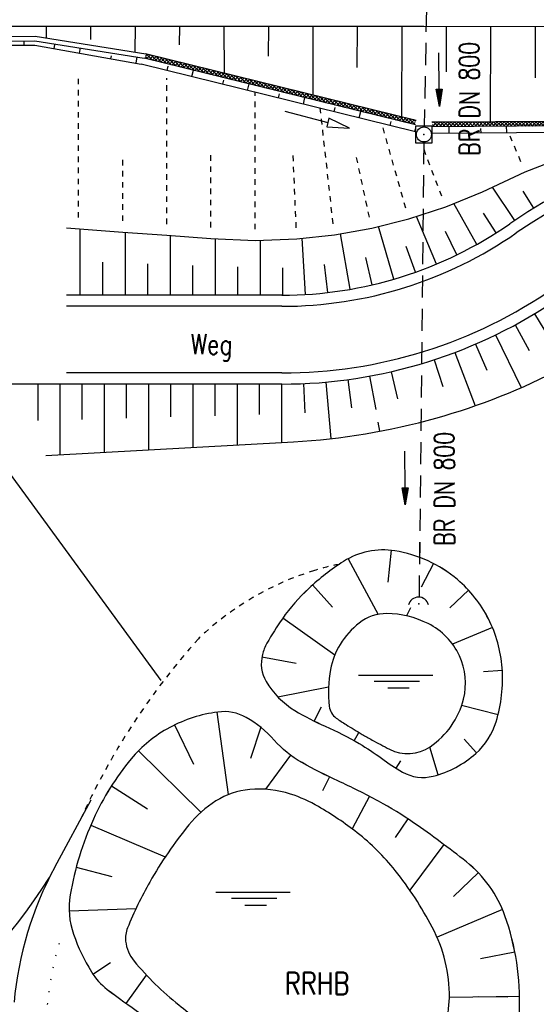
# Model space of a CAD drawing. Extents: x 0 to 1135, y 0 to 420.
# Tile 15 of 74: x 516 to 563, y 84 to 172. Entities that reach past the tile are written whole.
import ezdxf
from ezdxf.enums import TextEntityAlignment as Align

# ---------------------------------------------------------------- set-up
doc = ezdxf.new("R2010")
doc.units = 0
doc.header["$LTSCALE"] = 2
doc.header["$MEASUREMENT"] = 0
for name, pattern in [('ACAD_ISO02W100', [0.5, 0.25, -0.25]), ('AUSGEZOGEN', [0]), ('GESTRICH-X2', [1.5, 1, -0.5]), ('PUNKTX2', [0.5, 0, -0.5])]:
    doc.linetypes.add(name, pattern=pattern)
doc.layers.get('0').update_dxf_attribs({"color": 8, "linetype": 'AUSGEZOGEN'})
for name, color, linetype in [('Aufschüttung_UW-Mörlach', 15, 'CONTINUOUS'), ('Beschriftung', 15, 'CONTINUOUS'), ('BOESCHG', 8, 'AUSGEZOGEN'), ('Böschungen', 15, 'CONTINUOUS'), ('DURCHL', 200, 'GESTRICH-X2'), ('KANAL', 200, 'GESTRICH-X2'), ('PFEIL', 200, 'CONTINUOUS'), ('RRB', 4, 'AUSGEZOGEN'), ('RRHB', 4, 'CONTINUOUS'), ('SCHRIFT', 8, 'AUSGEZOGEN'), ('SCHSYMBOL', 200, 'AUSGEZOGEN'), ('Strassen', 15, 'CONTINUOUS'), ('TEXTO', 200, 'CONTINUOUS'), ('TEXTU', 4, 'CONTINUOUS')]:
    doc.layers.add(name, color=color, linetype=linetype)
doc.styles.add('ROMANS', font='romans.shx', dxfattribs={"width": 0.8})

# ---------------------------------------------------------------- blocks, each defined once
blk = doc.blocks.new('*X47')
at = {"color": 0, "linetype": 'ByBlock'}
for p, q in [((-1441575, 898454), (-1441399, 898630)), ((-1440955, 898109), (-1441501, 898655)), ((-1441474, 898237), (-1441143, 898567)), ((-1441218, 898174), (-1440888, 898504)), ((-1440533, 898005), (-1441079, 898551)), ((-1441377, 898213), (-1441575, 898411)), ((-1440963, 898111), (-1440632, 898441)), ((-1440708, 898048), (-1440377, 898379)), ((-1440111, 897901), (-1440657, 898448)), ((-1440452, 897985), (-1440122, 898316)), ((-1439689, 897797), (-1440235, 898344)), ((-1440197, 897922), (-1439866, 898253)), ((-1439942, 897860), (-1439611, 898190)), ((-1439267, 897694), (-1439813, 898240)), ((-1439686, 897797), (-1439356, 898127)), ((-1439431, 897734), (-1439100, 898065)), ((-1438845, 897590), (-1439391, 898136)), ((-1439175, 897671), (-1438845, 898002)), ((-1438423, 897486), (-1438969, 898032)), ((-1438920, 897608), (-1438589, 897939)), ((-1438665, 897545), (-1438334, 897876)), ((-1438001, 897382), (-1438547, 897928)), ((-1438409, 897483), (-1438079, 897813)), ((-1438154, 897420), (-1437823, 897750)), ((-1437579, 897278), (-1438125, 897825)), ((-1437899, 897357), (-1437568, 897688)), ((-1437157, 897174), (-1437703, 897721)), ((-1437643, 897294), (-1437313, 897625)), ((-1436734, 897071), (-1437281, 897617)), ((-1437388, 897231), (-1437057, 897562)), ((-1437132, 897168), (-1436802, 897499)), ((-1436877, 897106), (-1436546, 897436)), ((-1436312, 896967), (-1436859, 897513)), ((-1436622, 897043), (-1436291, 897373)), ((-1435890, 896863), (-1436437, 897409)), ((-1436366, 896980), (-1436036, 897311)), ((-1436111, 896917), (-1435780, 897248)), ((-1435468, 896759), (-1436015, 897305)), ((-1435856, 896854), (-1435525, 897185)), ((-1435600, 896792), (-1435270, 897122)), ((-1435046, 896655), (-1435593, 897202)), ((-1435345, 896729), (-1435014, 897059)), ((-1434624, 896551), (-1435171, 897098)), ((-1435089, 896666), (-1434759, 896996)), ((-1434834, 896603), (-1434503, 896934)), ((-1434202, 896448), (-1434749, 896994)), ((-1434579, 896540), (-1434248, 896871)), ((-1433780, 896344), (-1434327, 896890)), ((-1434323, 896477), (-1433993, 896808)), ((-1434068, 896415), (-1433737, 896745)), ((-1433358, 896240), (-1433905, 896786)), ((-1433813, 896352), (-1433482, 896682)), ((-1433557, 896289), (-1433227, 896620)), ((-1432936, 896136), (-1433483, 896682)), ((-1433302, 896226), (-1432971, 896557)), ((-1432514, 896032), (-1433061, 896579)), ((-1433046, 896163), (-1432716, 896494)), ((-1432791, 896100), (-1432461, 896431)), ((-1432092, 895929), (-1432639, 896475)), ((-1432536, 896038), (-1432205, 896368)), ((-1432280, 895975), (-1431950, 896305)), ((-1431670, 895825), (-1432217, 896371)), ((-1432025, 895912), (-1431694, 896243)), ((-1431248, 895721), (-1431795, 896267)), ((-1431770, 895849), (-1431439, 896180)), ((-1431514, 895786), (-1431184, 896117)), ((-1430826, 895617), (-1431372, 896163)), ((-1431259, 895723), (-1430928, 896054)), ((-1431003, 895661), (-1430673, 895991)), ((-1430404, 895513), (-1430950, 896060)), ((-1430748, 895598), (-1430418, 895928)), ((-1429982, 895409), (-1430528, 895956)), ((-1430493, 895535), (-1430162, 895866)), ((-1429560, 895306), (-1430106, 895852)), ((-1430237, 895472), (-1429907, 895803)), ((-1429982, 895409), (-1429651, 895740)), ((-1429727, 895347), (-1429396, 895677)), ((-1429138, 895202), (-1429684, 895748)), ((-1429471, 895284), (-1429141, 895614)), ((-1428716, 895098), (-1429262, 895644)), ((-1429216, 895221), (-1428885, 895551)), ((-1428961, 895158), (-1428630, 895489)), ((-1428294, 894994), (-1428840, 895540)), ((-1428705, 895095), (-1428375, 895426)), ((-1428450, 895032), (-1428119, 895363)), ((-1427872, 894890), (-1428418, 895437)), ((-1428194, 894970), (-1427864, 895300)), ((-1427450, 894786), (-1427996, 895333)), ((-1427939, 894907), (-1427608, 895237)), ((-1427684, 894844), (-1427353, 895175)), ((-1427028, 894683), (-1427574, 895229)), ((-1427428, 894781), (-1427098, 895112)), ((-1427173, 894718), (-1426842, 895049)), ((-1426606, 894579), (-1427152, 895125)), ((-1426918, 894655), (-1426587, 894986)), ((-1426184, 894475), (-1426730, 895021)), ((-1426662, 894593), (-1426332, 894923)), ((-1426407, 894530), (-1426076, 894860)), ((-1425762, 894371), (-1426308, 894917)), ((-1426151, 894467), (-1425821, 894798)), ((-1425896, 894404), (-1425565, 894735)), ((-1425340, 894267), (-1425886, 894814)), ((-1425641, 894341), (-1425310, 894672)), ((-1424918, 894163), (-1425464, 894710)), ((-1425385, 894278), (-1425055, 894609)), ((-1425130, 894216), (-1424799, 894546)), ((-1424496, 894060), (-1425042, 894606)), ((-1424875, 894153), (-1424544, 894483)), ((-1424074, 893956), (-1424620, 894502)), ((-1424619, 894090), (-1424289, 894421)), ((-1424364, 894027), (-1424033, 894358)), ((-1423652, 893852), (-1424198, 894398)), ((-1424108, 893964), (-1423778, 894295)), ((-1423853, 893902), (-1423522, 894232)), ((-1423230, 893748), (-1423776, 894295)), ((-1423598, 893839), (-1423267, 894169)), ((-1422808, 893644), (-1423354, 894191)), ((-1423342, 893776), (-1423012, 894106)), ((-1422386, 893541), (-1422932, 894087)), ((-1423087, 893713), (-1422756, 894044)), ((-1422832, 893650), (-1422501, 893981)), ((-1422576, 893587), (-1422246, 893918)), ((-1421964, 893437), (-1422510, 893983)), ((-1422321, 893525), (-1421990, 893855)), ((-1421542, 893333), (-1422088, 893879)), ((-1422065, 893462), (-1421735, 893792)), ((-1421810, 893399), (-1421480, 893730)), ((-1421120, 893229), (-1421666, 893775)), ((-1421555, 893336), (-1421224, 893667)), ((-1421299, 893273), (-1420969, 893604)), ((-1420698, 893125), (-1421244, 893672)), ((-1421044, 893210), (-1420713, 893541)), ((-1420276, 893021), (-1420822, 893568)), ((-1420789, 893148), (-1420458, 893478)), ((-1420533, 893085), (-1420203, 893415)), ((-1419854, 892918), (-1420400, 893464)), ((-1420278, 893022), (-1419947, 893353)), ((-1420022, 892959), (-1419692, 893290)), ((-1419432, 892814), (-1419978, 893360)), ((-1419767, 892896), (-1419437, 893227)), ((-1419010, 892710), (-1419556, 893256)), ((-1419512, 892833), (-1419181, 893164)), ((-1419256, 892771), (-1418926, 893101)), ((-1418587, 892606), (-1419134, 893152)), ((-1419001, 892708), (-1418670, 893038)), ((-1418746, 892645), (-1418415, 892976)), ((-1418165, 892502), (-1418712, 893049)), ((-1418490, 892582), (-1418160, 892913)), ((-1417743, 892398), (-1418290, 892945)), ((-1418235, 892519), (-1417904, 892850)), ((-1417980, 892457), (-1417649, 892787)), ((-1417339, 892312), (-1417868, 892841)), ((-1417724, 892394), (-1417394, 892724)), ((-1417469, 892331), (-1417322, 892478)), ((-1417292, 892583), (-1417446, 892737))]:
    blk.add_line(p, q, dxfattribs=at)
blk = doc.blocks.new('*X48')
at = {"color": 0, "linetype": 'ByBlock'}
for p, q in [((-1415760, 892130), (-1415371, 892520)), ((-1415752, 892456), (-1415691, 892518)), ((-1415554, 892119), (-1415739, 892303)), ((-1415238, 892121), (-1415636, 892518)), ((-1415453, 892119), (-1415050, 892522)), ((-1414922, 892123), (-1415320, 892520)), ((-1415133, 892121), (-1414730, 892524)), ((-1414606, 892125), (-1415004, 892522)), ((-1414812, 892124), (-1414410, 892526)), ((-1414290, 892127), (-1414687, 892524)), ((-1414492, 892126), (-1414089, 892528)), ((-1413974, 892129), (-1414371, 892526)), ((-1414172, 892128), (-1413769, 892530)), ((-1413658, 892131), (-1414055, 892529)), ((-1413851, 892130), (-1413449, 892532)), ((-1413342, 892133), (-1413739, 892531)), ((-1413531, 892132), (-1413128, 892535)), ((-1413025, 892135), (-1413423, 892533)), ((-1413211, 892134), (-1412808, 892537)), ((-1412709, 892137), (-1413107, 892535)), ((-1412891, 892136), (-1412488, 892539)), ((-1412393, 892139), (-1412791, 892537)), ((-1412570, 892138), (-1412168, 892541)), ((-1412077, 892141), (-1412474, 892539)), ((-1412250, 892140), (-1411847, 892543)), ((-1411761, 892144), (-1412158, 892541)), ((-1411930, 892142), (-1411527, 892545)), ((-1411445, 892146), (-1411842, 892543)), ((-1411609, 892145), (-1411207, 892547)), ((-1411129, 892148), (-1411526, 892545)), ((-1411289, 892147), (-1410886, 892549)), ((-1410813, 892150), (-1411210, 892547)), ((-1410969, 892149), (-1410566, 892551)), ((-1410496, 892152), (-1410894, 892549)), ((-1410648, 892151), (-1410246, 892553)), ((-1410180, 892154), (-1410578, 892551)), ((-1410328, 892153), (-1409926, 892556)), ((-1409864, 892156), (-1410262, 892553)), ((-1410008, 892155), (-1409605, 892558)), ((-1409548, 892158), (-1409945, 892555)), ((-1409688, 892157), (-1409285, 892560)), ((-1409232, 892160), (-1409629, 892558)), ((-1409367, 892159), (-1408965, 892562)), ((-1408916, 892162), (-1409313, 892560)), ((-1409047, 892161), (-1408644, 892564)), ((-1408600, 892164), (-1408997, 892562)), ((-1408727, 892163), (-1408324, 892566)), ((-1408284, 892166), (-1408681, 892564)), ((-1408406, 892166), (-1408004, 892568)), ((-1407967, 892168), (-1408365, 892566)), ((-1408086, 892168), (-1407683, 892570)), ((-1407651, 892170), (-1408049, 892568)), ((-1407766, 892170), (-1407363, 892572)), ((-1407335, 892173), (-1407733, 892570)), ((-1407446, 892172), (-1407124, 892493)), ((-1407019, 892175), (-1407416, 892572)), ((-1407125, 892174), (-1406984, 892315))]:
    blk.add_line(p, q, dxfattribs=at)
blk = doc.blocks.new('*X49')
at = {"color": 0, "linetype": 'ByBlock'}
for p, q in [((-1343528, 892768), (-1343123, 893173)), ((-1343206, 892772), (-1342800, 893177)), ((-1342711, 892779), (-1343105, 893173)), ((-1342883, 892777), (-1342477, 893182)), ((-1342398, 892784), (-1342791, 893178)), ((-1342560, 892781), (-1342155, 893187)), ((-1342084, 892788), (-1342478, 893182)), ((-1342237, 892786), (-1341832, 893191)), ((-1341770, 892793), (-1342164, 893187)), ((-1341914, 892791), (-1341508, 893197)), ((-1341460, 892800), (-1341850, 893191)), ((-1341592, 892795), (-1341169, 893218)), ((-1341160, 892819), (-1341537, 893196)), ((-1341256, 892813), (-1340830, 893239)), ((-1340860, 892837), (-1341237, 893214)), ((-1340560, 892856), (-1340937, 893232)), ((-1340917, 892834), (-1340491, 893260)), ((-1340260, 892874), (-1340637, 893251)), ((-1340578, 892854), (-1340152, 893280)), ((-1339961, 892892), (-1340337, 893269)), ((-1340239, 892875), (-1339813, 893301)), ((-1339661, 892911), (-1340037, 893287)), ((-1339900, 892896), (-1339474, 893322)), ((-1339361, 892929), (-1339738, 893306)), ((-1339561, 892917), (-1339135, 893343)), ((-1339061, 892947), (-1339438, 893324)), ((-1339222, 892938), (-1338796, 893363)), ((-1338761, 892966), (-1339138, 893342)), ((-1338883, 892958), (-1338457, 893384)), ((-1338461, 892984), (-1338838, 893361)), ((-1338544, 892979), (-1338118, 893405)), ((-1338162, 893003), (-1338538, 893379)), ((-1337862, 893021), (-1338238, 893397)), ((-1338205, 893000), (-1337779, 893426)), ((-1337562, 893039), (-1337939, 893416)), ((-1337866, 893021), (-1337440, 893446)), ((-1337262, 893058), (-1337639, 893434)), ((-1337527, 893041), (-1337101, 893467)), ((-1336962, 893076), (-1337339, 893453)), ((-1337188, 893062), (-1336762, 893488)), ((-1336663, 893094), (-1337039, 893471)), ((-1336849, 893083), (-1336423, 893509)), ((-1336363, 893113), (-1336739, 893489)), ((-1336510, 893104), (-1336084, 893529)), ((-1336063, 893131), (-1336439, 893508)), ((-1336171, 893125), (-1335745, 893550)), ((-1335763, 893150), (-1336139, 893526)), ((-1335463, 893168), (-1335840, 893544)), ((-1335832, 893145), (-1335406, 893571)), ((-1335163, 893186), (-1335540, 893563)), ((-1335493, 893166), (-1335068, 893592)), ((-1334864, 893205), (-1335240, 893581)), ((-1335154, 893187), (-1334729, 893612)), ((-1334564, 893223), (-1334940, 893599)), ((-1334815, 893208), (-1334390, 893633)), ((-1334264, 893241), (-1334640, 893618)), ((-1334476, 893228), (-1334051, 893654)), ((-1333964, 893260), (-1334340, 893636)), ((-1334137, 893249), (-1333712, 893675)), ((-1333664, 893278), (-1334041, 893655)), ((-1333798, 893270), (-1333373, 893695)), ((-1333364, 893297), (-1333741, 893673)), ((-1333459, 893291), (-1333034, 893716)), ((-1333065, 893315), (-1333441, 893691)), ((-1332765, 893333), (-1333141, 893710)), ((-1333120, 893311), (-1332695, 893737)), ((-1332465, 893352), (-1332841, 893728)), ((-1332781, 893332), (-1332356, 893758)), ((-1332165, 893370), (-1332541, 893746)), ((-1332442, 893353), (-1332017, 893778)), ((-1331865, 893388), (-1332242, 893765)), ((-1332103, 893374), (-1331678, 893799)), ((-1331565, 893407), (-1331942, 893783)), ((-1331764, 893395), (-1331395, 893764)), ((-1331348, 893508), (-1331642, 893801)), ((-1407124, 892493), (-1407043, 892574)), ((-1406703, 892177), (-1407100, 892574)), ((-1406984, 892315), (-1406723, 892577)), ((-1406805, 892176), (-1406402, 892579)), ((-1406387, 892179), (-1406784, 892576)), ((-1406485, 892178), (-1406082, 892581)), ((-1406071, 892181), (-1406468, 892578)), ((-1406164, 892180), (-1405762, 892583)), ((-1405755, 892183), (-1406152, 892580)), ((-1405844, 892182), (-1405441, 892585)), ((-1405438, 892185), (-1405836, 892582)), ((-1405524, 892184), (-1405121, 892587)), ((-1405122, 892187), (-1405520, 892584)), ((-1404806, 892189), (-1405204, 892586)), ((-1405203, 892186), (-1404801, 892589)), ((-1404490, 892191), (-1404887, 892589)), ((-1404883, 892189), (-1404481, 892591)), ((-1404174, 892193), (-1404571, 892591)), ((-1404563, 892191), (-1404160, 892593)), ((-1403858, 892195), (-1404255, 892593)), ((-1404243, 892193), (-1403840, 892595)), ((-1403542, 892197), (-1403939, 892595)), ((-1403922, 892195), (-1403520, 892598)), ((-1403225, 892199), (-1403623, 892597)), ((-1403602, 892197), (-1403199, 892600)), ((-1402909, 892201), (-1403307, 892599)), ((-1403282, 892199), (-1402879, 892602)), ((-1402593, 892204), (-1402991, 892601)), ((-1402961, 892201), (-1402559, 892604)), ((-1402277, 892206), (-1402675, 892603)), ((-1402641, 892203), (-1402238, 892606)), ((-1401961, 892208), (-1402358, 892605)), ((-1402321, 892205), (-1401918, 892608)), ((-1401645, 892210), (-1402042, 892607)), ((-1402001, 892207), (-1401598, 892610)), ((-1401329, 892212), (-1401726, 892609)), ((-1401680, 892210), (-1401278, 892612)), ((-1401013, 892214), (-1401410, 892611)), ((-1401360, 892212), (-1400957, 892614)), ((-1400696, 892216), (-1401094, 892613)), ((-1401040, 892214), (-1400637, 892616)), ((-1400380, 892218), (-1400778, 892615)), ((-1400719, 892216), (-1400317, 892618)), ((-1400064, 892220), (-1400462, 892618)), ((-1400399, 892218), (-1399996, 892621)), ((-1399748, 892222), (-1400145, 892620)), ((-1400079, 892220), (-1399676, 892623)), ((-1399432, 892224), (-1399829, 892622)), ((-1399758, 892222), (-1399356, 892625)), ((-1399116, 892226), (-1399513, 892624)), ((-1399438, 892224), (-1399036, 892627)), ((-1398800, 892228), (-1399197, 892626)), ((-1399118, 892226), (-1398715, 892629)), ((-1398484, 892230), (-1398881, 892628)), ((-1398798, 892228), (-1398395, 892631)), ((-1398167, 892233), (-1398565, 892630)), ((-1398477, 892231), (-1398075, 892633)), ((-1397851, 892235), (-1398249, 892632)), ((-1398157, 892233), (-1397754, 892635)), ((-1397535, 892237), (-1397933, 892634)), ((-1397837, 892235), (-1397434, 892637)), ((-1397219, 892239), (-1397616, 892636)), ((-1397516, 892237), (-1397114, 892639)), ((-1396903, 892241), (-1397300, 892638)), ((-1397196, 892239), (-1396793, 892642)), ((-1396587, 892243), (-1396984, 892640)), ((-1396876, 892241), (-1396473, 892644)), ((-1396271, 892245), (-1396668, 892642)), ((-1396555, 892243), (-1396153, 892646)), ((-1395955, 892247), (-1396352, 892644)), ((-1396235, 892245), (-1395833, 892648)), ((-1395638, 892249), (-1396036, 892647)), ((-1395915, 892247), (-1395512, 892650)), ((-1395322, 892251), (-1395720, 892649)), ((-1395595, 892249), (-1395192, 892652)), ((-1395006, 892253), (-1395404, 892651)), ((-1395274, 892251), (-1394872, 892654)), ((-1394690, 892255), (-1395087, 892653)), ((-1394954, 892254), (-1394551, 892656)), ((-1394374, 892257), (-1394771, 892655)), ((-1394634, 892256), (-1394231, 892658)), ((-1394058, 892259), (-1394455, 892657)), ((-1394313, 892258), (-1393911, 892660)), ((-1393742, 892262), (-1394139, 892659)), ((-1393993, 892260), (-1393590, 892663)), ((-1393426, 892264), (-1393823, 892661)), ((-1393673, 892262), (-1393270, 892665)), ((-1393109, 892266), (-1393507, 892663)), ((-1393353, 892264), (-1392950, 892667)), ((-1392793, 892268), (-1393191, 892665)), ((-1393032, 892266), (-1392630, 892669)), ((-1392477, 892270), (-1392875, 892667)), ((-1392712, 892268), (-1392309, 892671)), ((-1392161, 892272), (-1392558, 892669)), ((-1392392, 892270), (-1391989, 892673)), ((-1391845, 892274), (-1392242, 892671)), ((-1392071, 892272), (-1391669, 892675)), ((-1391529, 892276), (-1391926, 892673)), ((-1391751, 892275), (-1391348, 892677)), ((-1391213, 892278), (-1391610, 892675)), ((-1391431, 892277), (-1391028, 892679)), ((-1390896, 892280), (-1391294, 892678)), ((-1391110, 892279), (-1390708, 892681)), ((-1390580, 892282), (-1390978, 892680)), ((-1390790, 892281), (-1390388, 892683)), ((-1390264, 892284), (-1390662, 892682)), ((-1390470, 892283), (-1390067, 892686)), ((-1389948, 892286), (-1390346, 892684)), ((-1390150, 892285), (-1389747, 892688)), ((-1389632, 892288), (-1390029, 892686)), ((-1389829, 892287), (-1389427, 892690)), ((-1389316, 892290), (-1389713, 892688)), ((-1389509, 892289), (-1389106, 892692)), ((-1389000, 892293), (-1389397, 892690)), ((-1389189, 892291), (-1388786, 892694)), ((-1388684, 892295), (-1389081, 892692)), ((-1388868, 892293), (-1388466, 892696)), ((-1388367, 892297), (-1388765, 892694)), ((-1388548, 892296), (-1388145, 892698)), ((-1388051, 892299), (-1388449, 892696)), ((-1388228, 892298), (-1387825, 892700)), ((-1387735, 892301), (-1388133, 892698)), ((-1387908, 892300), (-1387505, 892702)), ((-1387419, 892303), (-1387816, 892700)), ((-1387587, 892302), (-1387185, 892704)), ((-1387103, 892305), (-1387500, 892702)), ((-1387267, 892304), (-1386864, 892707)), ((-1386787, 892307), (-1387184, 892704)), ((-1386947, 892306), (-1386544, 892709)), ((-1386471, 892309), (-1386868, 892707)), ((-1386626, 892308), (-1386224, 892711)), ((-1386155, 892311), (-1386552, 892709)), ((-1386306, 892310), (-1385903, 892713)), ((-1385838, 892313), (-1386236, 892711)), ((-1385986, 892312), (-1385583, 892715)), ((-1385522, 892315), (-1385920, 892713)), ((-1385665, 892314), (-1385263, 892717)), ((-1385206, 892317), (-1385604, 892715)), ((-1385345, 892316), (-1384943, 892719)), ((-1384890, 892319), (-1385287, 892717)), ((-1385025, 892319), (-1384622, 892721)), ((-1384574, 892322), (-1384971, 892719)), ((-1384705, 892321), (-1384302, 892723)), ((-1384258, 892324), (-1384655, 892721)), ((-1384384, 892323), (-1383982, 892725)), ((-1383942, 892326), (-1384339, 892723)), ((-1384064, 892325), (-1383661, 892728)), ((-1383626, 892328), (-1384023, 892725)), ((-1383744, 892327), (-1383341, 892730)), ((-1383309, 892330), (-1383707, 892727)), ((-1383423, 892329), (-1383021, 892732)), ((-1382993, 892332), (-1383391, 892729)), ((-1383103, 892331), (-1382700, 892734)), ((-1382677, 892334), (-1383075, 892731)), ((-1382783, 892333), (-1382380, 892736)), ((-1382361, 892336), (-1382758, 892733)), ((-1382463, 892335), (-1382060, 892738)), ((-1382045, 892338), (-1382442, 892736)), ((-1382142, 892337), (-1381740, 892740)), ((-1381729, 892340), (-1382126, 892738)), ((-1381822, 892340), (-1381419, 892742)), ((-1381413, 892342), (-1381810, 892740)), ((-1381502, 892342), (-1381099, 892744)), ((-1381097, 892344), (-1381494, 892742)), ((-1381181, 892344), (-1380779, 892746)), ((-1380780, 892346), (-1381178, 892744)), ((-1380464, 892348), (-1380862, 892746)), ((-1380861, 892346), (-1380458, 892748)), ((-1380148, 892351), (-1380546, 892748)), ((-1380541, 892348), (-1380138, 892751)), ((-1379832, 892353), (-1380229, 892750)), ((-1380220, 892350), (-1379818, 892753)), ((-1379516, 892355), (-1379913, 892752)), ((-1379900, 892352), (-1379498, 892755)), ((-1379200, 892357), (-1379597, 892754)), ((-1379580, 892354), (-1379177, 892757)), ((-1378884, 892359), (-1379281, 892756)), ((-1379260, 892356), (-1378857, 892759)), ((-1378567, 892361), (-1378965, 892758)), ((-1378939, 892358), (-1378537, 892761)), ((-1378251, 892363), (-1378649, 892760)), ((-1378619, 892361), (-1378216, 892763)), ((-1377935, 892365), (-1378333, 892762)), ((-1378299, 892363), (-1377896, 892765)), ((-1377619, 892367), (-1378017, 892764)), ((-1377978, 892365), (-1377576, 892767)), ((-1377303, 892369), (-1377700, 892767)), ((-1377658, 892367), (-1377255, 892769)), ((-1376987, 892371), (-1377384, 892769)), ((-1377338, 892369), (-1376935, 892772)), ((-1376671, 892373), (-1377068, 892771)), ((-1377017, 892371), (-1376615, 892774)), ((-1376355, 892375), (-1376752, 892773)), ((-1376697, 892373), (-1376295, 892776)), ((-1376038, 892377), (-1376436, 892775)), ((-1376377, 892375), (-1375974, 892778)), ((-1375722, 892379), (-1376120, 892777)), ((-1376057, 892377), (-1375654, 892780)), ((-1375406, 892382), (-1375804, 892779)), ((-1375736, 892379), (-1375334, 892782)), ((-1375090, 892384), (-1375487, 892781)), ((-1375416, 892381), (-1375013, 892784)), ((-1374774, 892386), (-1375171, 892783)), ((-1375096, 892384), (-1374693, 892786)), ((-1374458, 892388), (-1374855, 892785)), ((-1374775, 892386), (-1374373, 892788)), ((-1374142, 892390), (-1374539, 892787)), ((-1374455, 892388), (-1374052, 892790)), ((-1373826, 892392), (-1374223, 892789)), ((-1374135, 892390), (-1373732, 892793)), ((-1373509, 892394), (-1373907, 892791)), ((-1373815, 892392), (-1373412, 892795)), ((-1373193, 892396), (-1373591, 892793)), ((-1373494, 892394), (-1373092, 892797)), ((-1372877, 892398), (-1373275, 892796)), ((-1373174, 892396), (-1372771, 892799)), ((-1372561, 892400), (-1372958, 892798)), ((-1372854, 892398), (-1372451, 892801)), ((-1372245, 892402), (-1372642, 892800)), ((-1372533, 892400), (-1372131, 892803)), ((-1371929, 892404), (-1372326, 892802)), ((-1372213, 892402), (-1371810, 892805)), ((-1371613, 892406), (-1372010, 892804)), ((-1371893, 892405), (-1371490, 892807)), ((-1371297, 892408), (-1371694, 892806)), ((-1371572, 892407), (-1371170, 892809)), ((-1370980, 892411), (-1371378, 892808)), ((-1371252, 892409), (-1370850, 892811)), ((-1370664, 892413), (-1371062, 892810)), ((-1370932, 892411), (-1370529, 892813)), ((-1370348, 892415), (-1370746, 892812)), ((-1370612, 892413), (-1370209, 892816)), ((-1370032, 892417), (-1370429, 892814)), ((-1370291, 892415), (-1369889, 892818)), ((-1369716, 892419), (-1370113, 892816)), ((-1369971, 892417), (-1369568, 892820)), ((-1369400, 892421), (-1369797, 892818)), ((-1369651, 892419), (-1369248, 892822)), ((-1369084, 892423), (-1369481, 892820)), ((-1369330, 892421), (-1368928, 892824)), ((-1368768, 892425), (-1369165, 892822)), ((-1369010, 892423), (-1368607, 892826)), ((-1368451, 892427), (-1368849, 892825)), ((-1368690, 892426), (-1368287, 892828)), ((-1368135, 892429), (-1368533, 892827)), ((-1368370, 892428), (-1367967, 892830)), ((-1367819, 892431), (-1368217, 892829)), ((-1368049, 892430), (-1367647, 892832)), ((-1367503, 892433), (-1367900, 892831)), ((-1367729, 892432), (-1367326, 892834)), ((-1367187, 892435), (-1367584, 892833)), ((-1367409, 892434), (-1367006, 892837)), ((-1366871, 892437), (-1367268, 892835)), ((-1367088, 892436), (-1366686, 892839)), ((-1366555, 892440), (-1366952, 892837)), ((-1366768, 892438), (-1366364, 892842)), ((-1366241, 892444), (-1366636, 892839)), ((-1366447, 892441), (-1366041, 892847)), ((-1365927, 892448), (-1366321, 892843)), ((-1366124, 892445), (-1365719, 892851)), ((-1365613, 892453), (-1366008, 892847)), ((-1365801, 892450), (-1365396, 892856)), ((-1365300, 892457), (-1365694, 892852)), ((-1365479, 892455), (-1365073, 892860)), ((-1364986, 892462), (-1365380, 892856)), ((-1365156, 892459), (-1364750, 892865)), ((-1364672, 892466), (-1365066, 892861)), ((-1364833, 892464), (-1364427, 892870)), ((-1364358, 892471), (-1364753, 892865)), ((-1364510, 892468), (-1364105, 892874)), ((-1364045, 892475), (-1364439, 892869)), ((-1364188, 892473), (-1363782, 892879)), ((-1363731, 892480), (-1364125, 892874)), ((-1363865, 892478), (-1363459, 892883)), ((-1363417, 892484), (-1363812, 892878)), ((-1363542, 892482), (-1363136, 892888)), ((-1363103, 892489), (-1363498, 892883)), ((-1363219, 892487), (-1362813, 892893)), ((-1362790, 892493), (-1363184, 892887)), ((-1362896, 892491), (-1362491, 892897)), ((-1362476, 892497), (-1362870, 892892)), ((-1362574, 892496), (-1362168, 892902)), ((-1362162, 892502), (-1362557, 892896)), ((-1362251, 892501), (-1361845, 892906)), ((-1361849, 892506), (-1362243, 892901)), ((-1361535, 892511), (-1361929, 892905)), ((-1361928, 892505), (-1361522, 892911)), ((-1361221, 892515), (-1361615, 892910)), ((-1361605, 892510), (-1361199, 892916)), ((-1360907, 892520), (-1361302, 892914)), ((-1361282, 892514), (-1360877, 892920)), ((-1360594, 892524), (-1360988, 892919)), ((-1360960, 892519), (-1360554, 892925)), ((-1360280, 892529), (-1360674, 892923)), ((-1360637, 892524), (-1360231, 892929)), ((-1359966, 892533), (-1360360, 892928)), ((-1360314, 892528), (-1359908, 892934)), ((-1359652, 892538), (-1360047, 892932)), ((-1359991, 892533), (-1359585, 892939)), ((-1359339, 892542), (-1359733, 892936)), ((-1359668, 892537), (-1359263, 892943)), ((-1359025, 892547), (-1359419, 892941)), ((-1359346, 892542), (-1358940, 892948)), ((-1358711, 892551), (-1359106, 892945)), ((-1359023, 892547), (-1358617, 892952)), ((-1358398, 892556), (-1358792, 892950)), ((-1358700, 892551), (-1358294, 892957)), ((-1358084, 892560), (-1358478, 892954)), ((-1358377, 892556), (-1357971, 892962)), ((-1357770, 892565), (-1358164, 892959)), ((-1358054, 892561), (-1357649, 892966)), ((-1357456, 892569), (-1357851, 892963)), ((-1357732, 892565), (-1357326, 892971)), ((-1357143, 892573), (-1357537, 892968)), ((-1357409, 892570), (-1357003, 892975)), ((-1356829, 892578), (-1357223, 892972)), ((-1357086, 892574), (-1356680, 892980)), ((-1356515, 892582), (-1356909, 892977)), ((-1356763, 892579), (-1356358, 892984)), ((-1356201, 892587), (-1356596, 892981)), ((-1356440, 892584), (-1356035, 892989)), ((-1355888, 892591), (-1356282, 892986)), ((-1356118, 892588), (-1355712, 892994)), ((-1355574, 892596), (-1355968, 892990)), ((-1355795, 892593), (-1355389, 892998)), ((-1355260, 892600), (-1355654, 892995)), ((-1355472, 892597), (-1355066, 893003)), ((-1354947, 892605), (-1355341, 892999)), ((-1355149, 892602), (-1354744, 893007)), ((-1354633, 892609), (-1355027, 893003)), ((-1354826, 892607), (-1354421, 893012)), ((-1354319, 892614), (-1354713, 893008)), ((-1354504, 892611), (-1354098, 893017)), ((-1354005, 892618), (-1354400, 893012)), ((-1354181, 892616), (-1353775, 893021)), ((-1353692, 892623), (-1354086, 893017)), ((-1353858, 892620), (-1353452, 893026)), ((-1353378, 892627), (-1353772, 893021)), ((-1353535, 892625), (-1353130, 893030)), ((-1353064, 892632), (-1353458, 893026)), ((-1353212, 892630), (-1352807, 893035)), ((-1352750, 892636), (-1353145, 893030)), ((-1352890, 892634), (-1352484, 893040)), ((-1352437, 892641), (-1352831, 893035)), ((-1352567, 892639), (-1352161, 893044)), ((-1352123, 892645), (-1352517, 893039)), ((-1352244, 892643), (-1351838, 893049)), ((-1351809, 892650), (-1352203, 893044)), ((-1351921, 892648), (-1351516, 893053)), ((-1351496, 892654), (-1351890, 893048)), ((-1351598, 892653), (-1351193, 893058)), ((-1351182, 892658), (-1351576, 893053)), ((-1351276, 892657), (-1350870, 893063)), ((-1350868, 892663), (-1351262, 893057)), ((-1350953, 892662), (-1350547, 893067)), ((-1350554, 892667), (-1350948, 893061)), ((-1350241, 892672), (-1350635, 893066)), ((-1350630, 892666), (-1350224, 893072)), ((-1349927, 892676), (-1350321, 893070)), ((-1350307, 892671), (-1349902, 893076)), ((-1349613, 892681), (-1350007, 893075)), ((-1349984, 892676), (-1349579, 893081)), ((-1349300, 892685), (-1349694, 893079)), ((-1349662, 892680), (-1349256, 893086)), ((-1348986, 892690), (-1349380, 893084)), ((-1349339, 892685), (-1348933, 893090)), ((-1348672, 892694), (-1349066, 893088)), ((-1349016, 892689), (-1348611, 893095)), ((-1348358, 892699), (-1348752, 893093)), ((-1348693, 892694), (-1348288, 893099)), ((-1348045, 892703), (-1348439, 893097)), ((-1348370, 892699), (-1347965, 893104)), ((-1347731, 892708), (-1348125, 893102)), ((-1348048, 892703), (-1347642, 893109)), ((-1347417, 892712), (-1347811, 893106)), ((-1347725, 892708), (-1347319, 893113)), ((-1347103, 892717), (-1347497, 893111)), ((-1347402, 892712), (-1346997, 893118)), ((-1346790, 892721), (-1347184, 893115)), ((-1347079, 892717), (-1346674, 893122)), ((-1346476, 892726), (-1346870, 893120)), ((-1346756, 892722), (-1346351, 893127)), ((-1346162, 892730), (-1346556, 893124)), ((-1346434, 892726), (-1346028, 893132)), ((-1345849, 892734), (-1346243, 893128)), ((-1346111, 892731), (-1345705, 893136)), ((-1345535, 892739), (-1345929, 893133)), ((-1345788, 892735), (-1345383, 893141)), ((-1345221, 892743), (-1345615, 893137)), ((-1345465, 892740), (-1345060, 893145)), ((-1344907, 892748), (-1345301, 893142)), ((-1345142, 892745), (-1344737, 893150)), ((-1344594, 892752), (-1344988, 893146)), ((-1344820, 892749), (-1344414, 893155)), ((-1344280, 892757), (-1344674, 893151)), ((-1344497, 892754), (-1344091, 893159)), ((-1343966, 892761), (-1344360, 893155)), ((-1344174, 892758), (-1343769, 893164)), ((-1343652, 892766), (-1344046, 893160)), ((-1343851, 892763), (-1343446, 893168)), ((-1343339, 892770), (-1343733, 893164)), ((-1343025, 892775), (-1343419, 893169))]:
    blk.add_line(p, q, dxfattribs=at)
blk = doc.blocks.new('20')
blk.add_lwpolyline([(-0.754, -0.751), (0.754, -0.751), (0.754, 0.75), (-0.754, 0.75)], close=True)
blk.add_circle((0, 0), 0.676)
blk.add_point((0, 0))
blk = doc.blocks.new('40')
at = {"color": 0}
blk.add_arc((0.025, 0.311), 0.91, 192.5363, 347.4637, dxfattribs=at)
blk.add_point((0, 0), dxfattribs=at)
blk = doc.blocks.new('WASSER2')
at = {"layer": 'TEXTU'}
for p, q in [((-3.34, 0.005), (3.358, 0.005)), ((-1.904, -0.538), (2.16, -0.538)), ((-0.701, -1.159), (1.239, -1.159))]:
    blk.add_line(p, q, dxfattribs=at)
blk = doc.blocks.new('PFEIL2')
at = {"color": 0}
for p, q in [((0.88, 0.002), (-2.401, -0.012)), ((0.881, -0.271), (0.879, 0.276)), ((0.879, 0.276), (2.429, 0.009)), ((0.911, 0.27), (0.879, 0.265)), ((0.965, 0.261), (0.879, 0.246)), ((1.019, 0.252), (0.879, 0.228)), ((1.073, 0.242), (0.879, 0.209)), ((1.127, 0.233), (0.879, 0.191)), ((1.181, 0.224), (0.879, 0.172)), ((1.235, 0.214), (0.879, 0.154)), ((1.289, 0.205), (0.879, 0.135)), ((1.343, 0.196), (0.879, 0.117)), ((1.397, 0.187), (0.879, 0.098)), ((1.451, 0.177), (0.879, 0.08)), ((1.505, 0.168), (0.879, 0.061)), ((1.559, 0.159), (0.88, 0.043)), ((1.613, 0.149), (0.88, 0.024)), ((1.668, 0.14), (0.88, 0.006)), ((1.722, 0.131), (0.88, -0.013)), ((1.776, 0.121), (0.88, -0.031)), ((1.83, 0.112), (0.88, -0.05)), ((1.884, 0.103), (0.88, -0.068)), ((1.938, 0.094), (0.88, -0.087)), ((1.992, 0.084), (0.88, -0.105)), ((2.046, 0.075), (0.88, -0.124)), ((2.1, 0.066), (0.88, -0.142)), ((2.154, 0.056), (0.88, -0.161)), ((2.208, 0.047), (0.88, -0.179)), ((2.262, 0.038), (0.881, -0.198)), ((2.316, 0.029), (0.881, -0.216)), ((2.37, 0.019), (0.881, -0.235)), ((2.424, 0.01), (0.881, -0.253)), ((2.429, 0.009), (0.881, -0.271))]:
    blk.add_line(p, q, dxfattribs=at)

msp = doc.modelspace()

# ---------------------------------------------------------------- linework, layer by layer
at = {"layer": 'Aufschüttung_UW-Mörlach', "linetype": 'Continuous'}
msp.add_line((512.039, 135.732), (528.871, 112.721), dxfattribs=at)
at = {"layer": 'Aufschüttung_UW-Mörlach'}
for p, q in [((549.608, 124.427), (549.291, 121.576)), ((545.741, 123.675), (548.447, 118.662)), ((553.406, 123.238), (552.306, 121.109)), ((542.526, 121.307), (544.31, 119.314)), ((556.575, 120.83), (554.88, 119.263)), ((551.347, 119.252), (550.974, 118.529)), ((539.857, 118.338), (544.523, 115.008)), ((558.721, 117.478), (555.126, 115.978)), ((537.969, 114.84), (541.052, 114.258)), ((559.609, 113.597), (557.913, 113.501)), ((539.402, 111.235), (543.964, 112.146)), ((539.373, 111.264), (539.374, 111.266)), ((542.682, 109.056), (543.318, 110.339)), ((559.229, 109.631), (555.948, 110.461)), ((546.27, 107.291), (546.688, 108.039)), ((557.288, 106.203), (556.163, 107.428)), ((553.844, 104.23), (553.071, 106.719)), ((550.053, 104.824), (550.459, 105.481))]:
    msp.add_line(p, q, dxfattribs=at)
at = {"layer": 'Aufschüttung_UW-Mörlach', "flags": 128}
for points in [[(546.721, 107.035, -0.026436), (548.736, 105.714, 0.028083), (550.637, 104.477, 0.194908), (553.386, 104.102, 0.121182), (557.235, 106.157, 0.13618), (559.051, 109, 0.093479), (559.592, 113.837, 0.098645), (558.361, 118.257, 0.100499), (555.568, 121.792, 0.136625), (549.92, 124.384, 0.183631), (545.327, 123.431, 0.046058), (542.18, 120.989, 0.050946), (539.812, 118.273, 0.026991), (538.423, 116.064, 0.064162), (538.015, 115.041, 0.196826), (538.348, 112.636, 0.126772), (540.938, 110.01, 0.030808), (543.667, 108.595, -0.027608)], [(544.14, 113.712, 0.075526), (544.031, 110.388, 0.212772), (544.659, 109.333, 0.012639), (545.538, 108.746, 0.007855), (546.989, 107.86, 0.009113), (547.88, 107.357, 0.005239), (549.452, 106.528, 0.274004), (553.113, 106.747, 0.184565), (556.118, 111.037, 0.172726), (555.741, 114.943, 0.168117), (552.935, 117.83, 0.114877), (549.216, 118.73, 0.170174), (546.734, 117.885, 0.087558), (545.014, 115.966, 0.093375)]]:
    msp.add_lwpolyline(points, format="xyb", close=True, dxfattribs=at)
at = {"layer": 'Aufschüttung_UW-Mörlach', "linetype": 'Continuous'}
msp.add_arc((477.257, 121.188), 49.153, 238.19917, 327.78061, dxfattribs=at)
at = {"layer": 'Beschriftung'}
for p, q in [((533.923, 109.865), (534.942, 102.439)), ((530.111, 108.709), (531.82, 105.192)), ((537.871, 108.504), (536.942, 105.696)), ((526.872, 106.395), (532.481, 100.853)), ((540.554, 105.981), (538.292, 102.924)), ((544.048, 104.043), (543.434, 102.771)), ((524.431, 103.233), (527.668, 101.167)), ((547.642, 102.288), (546.1, 99.348)), ((551.091, 100.267), (549.974, 98.581)), ((522.569, 99.699), (529.266, 96.83)), ((554.35, 97.948), (551.279, 93.84)), ((521.261, 95.922), (524.467, 95.063)), ((557.443, 95.417), (555.208, 93.266)), ((520.615, 91.988), (526.643, 92.19)), ((559.628, 92.094), (553.73, 89.62)), ((560.742, 88.258), (557.648, 87.655)), ((522.758, 86.279), (524.335, 87.342)), ((525.744, 83.652), (527.573, 86.205)), ((561.157, 84.285), (554.841, 84.183))]:
    msp.add_line(p, q, dxfattribs=at)
at = {"layer": 'Beschriftung', "linetype": 'Continuous'}
msp.add_line((560.114, 84.224), (557.445, 84.245), dxfattribs=at)
at = {"layer": 'Beschriftung', "flags": 128}
msp.add_lwpolyline([(561.141, 83.004, 0.095969), (559.842, 91.539, 0.14032), (556.37, 96.391, 0.016688), (551.627, 99.903, 0.026526), (548.462, 101.848, 0.016369), (544.813, 103.68, -0.018422), (541.578, 105.321, -0.08734), (539.071, 107.35, 0.08708), (536.558, 109.386, 0.160794), (533.998, 109.874, 0.090532), (529.667, 108.482, 0.096726), (526.199, 105.652, 0.067223), (522.799, 100.219, 0.063665), (520.715, 93.429, 0.128113), (521.015, 89.869, 0.05257), (522.619, 86.497, 0.092324), (524.051, 84.908, 0.013848), (527.035, 82.751, -0.014182)], format="xyb", dxfattribs=at)
msp.add_lwpolyline([(546.542, 99.009, 0.034371), (543.059, 101.365, 0.052531), (540.545, 102.491, 0.102426), (536.869, 102.904, 0.118329), (533.827, 101.87, 0.081083), (531.392, 99.712, 0.042152), (527.878, 94.571, 0.031689), (525.873, 90.443, 0.1238), (525.705, 89.264, 0.148447), (526.464, 87.461, 0.050537), (530.486, 83.512, 0.015829), (533.867, 80.975, 0.015892), (537.389, 78.667, 0.04654), (541.281, 76.761, 0.043924), (545.701, 75.516, 0.1599), (549.499, 76.014, 0.126028), (553.187, 79.108, 0.15412), (554.841, 84.166, 0.124735), (553.304, 90.504, 0.046422), (549.961, 95.618, 0.058978)], format="xyb", close=True, dxfattribs=at)
at = {"layer": 'BOESCHG'}
msp.add_line((537.626, 108.695), (537.626, 108.694), dxfattribs=at)
for points in [[(371.801, 194.57, 0.000005), (348.632, 194.62, 0.000007), (332.459, 194.655, 0.000063)], [(371.798, 193.57, 0.000005), (348.629, 193.62, 0.000007), (332.457, 193.655, 0.000063)], [(632.115, 195.75, -0.000642), (612.937, 195.606, -0.002036), (606.891, 195.594, -0.000325), (562.204, 195.71, 0.00112), (549.222, 195.723, 0.008553), (532.829, 195.422, -0.015311), (523.669, 195.378, -0.013757), (520.454, 195.55, 0.01326), (517.118, 195.731, 0.004424), (507.372, 195.915, 0.003028), (493.133, 195.973, 0.000145), (486.345, 195.957, -0.000071), (472.437, 195.923, -0.001079), (456.035, 195.92, 0.001944), (446.931, 195.903, 0.080871), (442.98, 195.236, -0.078422), (438.91, 194.529, -0.003422), (432.128, 194.47, -0.001063), (410.293, 194.477, -0.000016), (377.977, 194.556, 0.000082)], [(553.446, 194.725, 0.000363), (549.228, 194.723, 0.008553), (532.82, 194.422, -0.015307), (523.648, 194.378, -0.013766), (520.427, 194.549, 0.013274), (517.086, 194.731, 0.004416), (507.341, 194.915, 0.003028), (493.129, 194.973, 0.000145), (486.339, 194.957, -0.000071), (472.439, 194.923, -0.001078), (456.1, 194.92, 0.001939), (447.017, 194.903, 0.080872), (443.066, 194.236, -0.078409), (438.996, 193.529, -0.003431), (432.209, 193.47, -0.001063), (410.293, 193.477, -0.000016), (377.967, 193.556, 0.000082)]]:
    msp.add_lwpolyline(points, format="xyb", dxfattribs=at)
at = {"layer": 'Böschungen', "linetype": 'Continuous'}
for p, q in [((499.374, 169.792), (517.531, 169.891)), ((602.54, 163.272), (553.274, 162.952)), ((602.543, 162.872), (553.249, 162.552)), ((602.547, 162.272), (553.306, 161.952)), ((554.834, 161.967), (554.819, 162.566)), ((557.701, 161.981), (557.688, 162.4)), ((560.002, 162.028), (559.988, 162.628))]:
    msp.add_line(p, q, dxfattribs=at)
for points in [[(517.532, 171.593), (527.551, 171.605), (552.552, 171.585), (577.552, 171.565), (602.552, 171.396), (627.553, 171.426), (637.553, 171.388), (640.146, 171.426)], [(518.55, 171.584), (518.541, 170.534)], [(522.551, 171.599), (522.54, 170.399)], [(526.551, 171.613), (526.53, 169.264)], [(530.551, 171.578), (530.536, 169.928)], [(534.551, 171.593), (534.563, 167.293)], [(538.551, 171.608), (538.528, 168.908)], [(542.551, 171.573), (542.546, 165.407)], [(546.551, 171.588), (546.519, 167.888)], [(550.552, 171.603), (550.529, 163.442)], [(554.552, 171.567), (554.561, 167.479)], [(558.552, 171.582), (558.523, 162.989)], [(562.552, 171.597), (562.56, 166.934)], [(504.522, 170.62), (517.55, 170.692)]]:
    msp.add_lwpolyline(points, dxfattribs=at)
at = {"layer": 'DURCHL'}
for p, q in [((552.983, 185.096), (552.586, 162.524)), ((552.545, 161.173), (552.117, 120.218))]:
    msp.add_line(p, q, dxfattribs=at)
at = {"layer": 'KANAL'}
for p, q in [((552.983, 185.096), (552.585, 162.523)), ((552.544, 161.173), (552.116, 120.218))]:
    msp.add_line(p, q, dxfattribs=at)
at = {"layer": 'RRB', "flags": 128}
for points in [[(546.721, 107.034, -0.026436), (548.735, 105.714, 0.028083), (550.636, 104.477, 0.194908), (553.386, 104.101, 0.121182), (557.235, 106.156, 0.13618), (559.051, 109, 0.093479), (559.592, 113.837, 0.098645), (558.36, 118.257, 0.100499), (555.567, 121.792, 0.136625), (549.92, 124.383, 0.183631), (545.327, 123.43, 0.046058), (542.18, 120.988, 0.050946), (539.812, 118.273, 0.026991), (538.423, 116.064, 0.064162), (538.015, 115.04, 0.196826), (538.348, 112.635, 0.126772), (540.938, 110.009, 0.030808), (543.666, 108.594, -0.027608)], [(521.015, 89.869, 0.05257), (522.619, 86.497, 0.092324), (524.05, 84.908, 0.013848), (527.035, 82.751, -0.014182), (529.948, 80.643, -0.00501), (532.533, 78.617, 0.003838), (535.901, 75.964, 0.035097), (539.265, 73.715, 0.022966), (544.765, 70.899, 0.146397), (549.509, 70.247, 0.104115), (555.741, 72.604, 0.131437), (559.459, 76.674, 0.110078), (561.14, 83.003, 0.095969), (559.842, 91.539, 0.14032), (556.37, 96.39, 0.016688), (551.627, 99.903, 0.026526), (548.462, 101.848, 0.016369), (544.813, 103.68, -0.018422), (541.577, 105.321, -0.08734), (539.071, 107.35, 0.08708), (536.558, 109.386, 0.160794), (533.998, 109.874, 0.090532), (529.667, 108.482, 0.096726), (526.199, 105.652, 0.067223), (522.798, 100.218, 0.063665), (520.714, 93.429, 0.128113)]]:
    msp.add_lwpolyline(points, format="xyb", close=True, dxfattribs=at)
at = {"layer": 'Strassen', "linetype": 'Continuous'}
for p, q in [((517.54, 170.292), (527.367, 168.73)), ((517.55, 170.692), (527.529, 169.105)), ((517.531, 169.891), (527.099, 168.178)), ((519.28, 169.548), (519.34, 169.943)), ((521.549, 169.155), (521.631, 169.642)), ((524.372, 168.663), (524.423, 168.937)), ((526.639, 168.26), (526.756, 168.827)), ((551.794, 162.719), (527.367, 168.73)), ((551.86, 163.115), (527.498, 169.11)), ((551.798, 162.1), (527.099, 168.178)), ((529.43, 167.604), (529.517, 167.994)), ((531.666, 167.054), (531.807, 167.637)), ((534.449, 166.369), (534.535, 166.734)), ((536.685, 165.819), (536.826, 166.402)), ((539.467, 165.134), (539.554, 165.499)), ((541.703, 164.584), (541.844, 165.167)), ((544.486, 163.899), (544.572, 164.264)), ((546.722, 163.349), (546.863, 163.932)), ((549.504, 162.664), (549.591, 163.029)), ((551.74, 162.114), (551.798, 162.352)), ((561.66, 158.478), (565.634, 160.018)), ((557.814, 156.694), (561.66, 158.478)), ((560.737, 154.114), (558.711, 157.11)), ((554.515, 155.349), (557.814, 156.694)), ((562.441, 155.209), (561.498, 156.753)), ((551.197, 154.263), (554.515, 155.349)), ((557.313, 151.951), (555.249, 155.648)), ((547.857, 153.424), (551.197, 154.263)), ((553.671, 150.179), (551.869, 154.483)), ((559.053, 152.987), (557.919, 154.775)), ((520.372, 153.446), (525.444, 153.069)), ((521.626, 147.388), (521.626, 153.353)), ((544.495, 152.822), (547.857, 153.424)), ((549.853, 148.828), (548.467, 153.577)), ((560.554, 153.99), (560.292, 153.809)), ((525.444, 153.069), (529.414, 152.774)), ((525.678, 147.388), (525.678, 153.052)), ((529.414, 152.774), (533.383, 152.479)), ((529.73, 147.387), (529.73, 152.75)), ((533.383, 152.479), (537.352, 152.316)), ((533.782, 147.387), (533.782, 152.462)), ((537.352, 152.316), (541.104, 152.452)), ((541.104, 152.452), (544.495, 152.822)), ((541.885, 147.449), (541.587, 152.505)), ((545.908, 147.914), (545.042, 152.919)), ((555.517, 151.014), (554.496, 153.112)), ((537.834, 147.387), (537.834, 152.333)), ((551.781, 149.45), (550.956, 151.782)), ((547.893, 148.315), (547.32, 150.79)), ((523.652, 147.388), (523.652, 150.37)), ((527.704, 147.388), (527.704, 150.219)), ((531.756, 147.387), (531.756, 150.069)), ((535.808, 147.387), (535.808, 149.925)), ((539.86, 147.387), (539.852, 149.86)), ((543.903, 147.625), (543.612, 150.14)), ((533.733, 147.387), (520.372, 147.388)), ((539.768, 147.387), (533.733, 147.387)), ((539.768, 146.387), (520.372, 146.388)), ((562.506, 145.716), (565.345, 141.012)), ((560.775, 144.725), (562.035, 142.407)), ((559.002, 143.813), (561.308, 139.067)), ((557.189, 142.982), (558.204, 140.627)), ((555.34, 142.234), (557.154, 137.438)), ((553.459, 141.571), (554.245, 139.171)), ((539.767, 140.387), (520.371, 140.388)), ((547.663, 140.101), (548.212, 137.094)), ((549.617, 140.503), (550.181, 138.045)), ((537.899, 139.387), (514.751, 139.389)), ((517.787, 139.388), (517.787, 136.096)), ((519.782, 139.388), (519.781, 133.025)), ((521.776, 139.388), (521.776, 136.207)), ((523.771, 139.388), (523.77, 133.247)), ((525.766, 139.388), (525.765, 136.317)), ((527.76, 139.387), (527.76, 133.469)), ((529.755, 139.387), (529.754, 136.428)), ((531.749, 139.387), (531.749, 133.691)), ((533.744, 139.387), (533.744, 136.539)), ((535.739, 139.387), (535.738, 133.913)), ((537.733, 139.387), (537.733, 136.65)), ((539.767, 139.387), (537.899, 139.387)), ((539.728, 139.387), (539.733, 134.135)), ((541.722, 139.43), (541.838, 136.807)), ((543.712, 139.564), (544.169, 134.477)), ((545.694, 139.788), (546.037, 137.257)), ((548.418, 135.963), (548.568, 135.139)), ((518.518, 132.955), (540.822, 134.196)), ((533.552, 109.904), (533.552, 109.904)), ((519.323, 95.909), (522.604, 101.976))]:
    msp.add_line(p, q, dxfattribs=at)
at = {"layer": 'Strassen', "linetype": 'ACAD_ISO02W100'}
for p, q in [((521.475, 154.367), (521.476, 166.979)), ((529.414, 153.777), (529.415, 166.914)), ((537.352, 153.316), (537.352, 165.655)), ((544.384, 153.818), (543.223, 164.21)), ((550.923, 155.226), (548.753, 162.849)), ((561.276, 159.402), (560.198, 161.997)), ((554.159, 156.285), (552.472, 160.719)), ((525.444, 154.072), (525.445, 159.964)), ((533.383, 153.482), (533.384, 160.137)), ((541.061, 153.453), (540.771, 160.171)), ((547.647, 154.402), (546.388, 160.262)), ((532.333, 116.544), (532.26, 116.468)), ((521.608, 100.133), (521.608, 100.133))]:
    msp.add_line(p, q, dxfattribs=at)
at = {"layer": 'Strassen', "linetype": 'Continuous'}
for points in [[(511.243, 171.6), (517.532, 171.593)], [(417.589, 170.431), (427.547, 169.646), (447.553, 169.656), (452.504, 169.634), (477.524, 170.122), (502.534, 170.209), (517.54, 170.292)], [(516.539, 170.266), (516.53, 169.888)], [(540.035, 163.953), (543.904, 162.938), (543.802, 162.551), (545.838, 162.431), (544.005, 163.325), (543.904, 162.938)]]:
    msp.add_lwpolyline(points, dxfattribs=at)
for centre, radius, start, end in [((585.375, 117.659), 44, 58.33372, 124.34023), ((585.375, 117.659), 43, 58.33372, 124.75478), ((539.77, 183.387), 36, 269.99653, 304.75445), ((539.77, 183.387), 37, 269.99653, 304.75445), ((539.77, 183.387), 43, 269.99653, 304.75445), ((539.77, 183.387), 44, 269.99653, 304.75445), ((537.517, 193.605), 59.501, 285.70253, 309.3536), ((537.517, 193.605), 59.501, 273.18382, 285.70253), ((547.031, 80.925), 31.5, 151.59654, 174.83555)]:
    msp.add_arc(centre, radius, start, end, dxfattribs=at)
at = {"layer": 'Strassen', "linetype": 'ACAD_ISO02W100'}
for centre, radius, start, end in [((550.4, 97.564), 26.204, 107.10385, 133.58941), ((547.838, 106.646), 16.772, 100.03815, 107.86391), ((579.402, 74.086), 63.393, 138.04361, 155.73935)]:
    msp.add_arc(centre, radius, start, end, dxfattribs=at)
at = {"layer": 'Strassen', "linetype": 'PUNKTX2'}
msp.add_arc((547.031, 80.925), 28.5, 163.42091, 174.83555, dxfattribs=at)

# ---------------------------------------------------------------- block references
at = {"layer": 'Böschungen', "linetype": 'Continuous', "xscale": 0.001000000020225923, "yscale": 0.0009999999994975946, "zscale": 0.001, "rotation": 359.9965315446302}
for name in ['*X49', '*X48']:
    msp.add_blockref(name, (1969.018, -729.651), dxfattribs=at)
at = {"layer": 'PFEIL', "rotation": 270.1654354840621}
for p in [(553.923, 166.801), (550.857, 130.935)]:
    msp.add_blockref('PFEIL2', p, dxfattribs=at)
at = {"layer": 'RRB'}
for p in [(549.992, 113.199), (537.148, 93.663)]:
    msp.add_blockref('WASSER2', p, dxfattribs=at)
at = {"layer": 'SCHSYMBOL'}
for name, p, rotation in [('20', (552.552, 161.849), 3.548496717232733e-05), ('40', (552.091, 119.62), 180.0139443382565)]:
    msp.add_blockref(name, p, dxfattribs=dict(at, rotation=rotation))
at = {"layer": 'Strassen', "linetype": 'Continuous', "xscale": 0.001000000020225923, "yscale": 0.0009999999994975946, "zscale": 0.001, "rotation": 359.9965315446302}
msp.add_blockref('*X47', (1969.018, -729.651), dxfattribs=at)

# ---------------------------------------------------------------- texts
at = {"layer": 'RRHB', "style": 'ROMANS', "width": 0.8}
msp.add_text('RRHB', height=2, dxfattribs=at).set_placement((540.033, 84.447))
at = {"layer": 'SCHRIFT', "style": 'ROMANS', "width": 0.8}
msp.add_text('Weg', height=1.8, rotation=359.68543, dxfattribs=at).set_placement((531.545, 142.073))
at = {"layer": 'TEXTO', "style": 'ROMANS', "width": 0.75}
for p in [(557.542, 165.062), (555.295, 129.964)]:
    msp.add_text('BR DN 800', height=1.8, rotation=90.16544, dxfattribs=at).set_placement(p, align=Align.CENTER)

doc.saveas('drawing.dxf')
